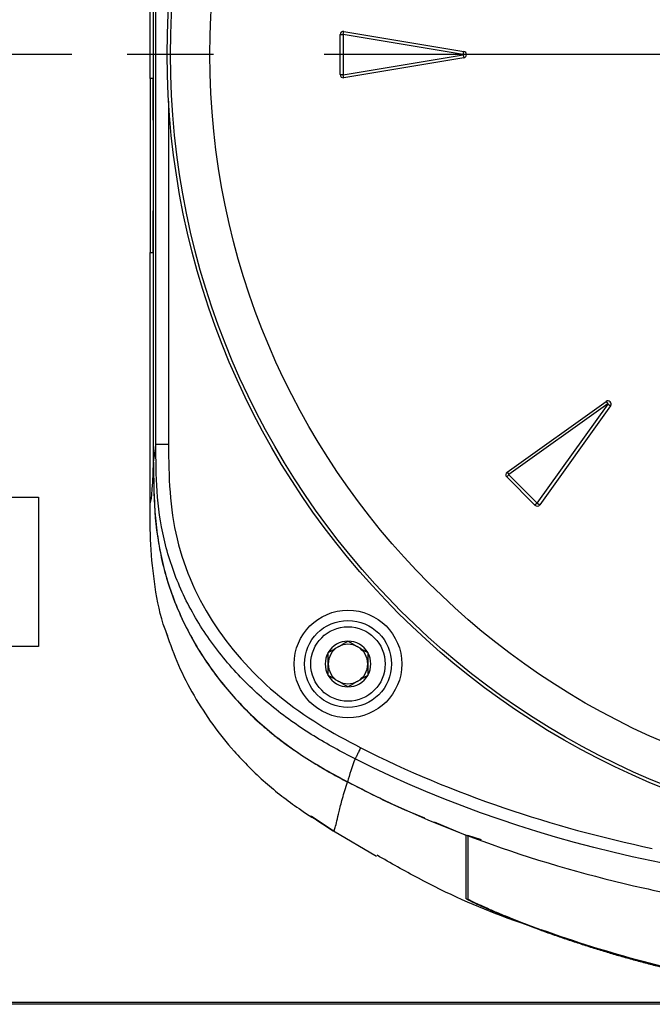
# Model space of a CAD drawing. Header units: millimetres. Extents: x 0 to 776, y 0 to 594.
# Tile 18 of 52: x 75 to 115, y 369 to 432. Entities that reach past the tile are written whole.
import ezdxf

# ---------------------------------------------------------------- set-up
doc = ezdxf.new("R2010")
doc.units = ezdxf.units.MM
doc.header["$LTSCALE"] = 2.75
doc.linetypes.add('CENTERX2', pattern=[20.32, 12.7, -2.54, 2.54, -2.54])
doc.layers.add('CENTER', color=40, linetype='CENTERX2')
doc.layers.add('DIMENSIONS', color=140, linetype='Continuous', lineweight=25)
doc.styles.add('SLDTEXTSTYLE0', font='TXT', dxfattribs={"width": 0.7})
doc.dimstyles.new('SLDDIMSTYLE0', dxfattribs={"dimtxt": 5.934521, "dimasz": 9.0805, "dimexe": 0, "dimexo": 0.0625, "dimgap": 1.48363, "dimtad": 0, "dimtih": 1, "dimtoh": 1, "dimdec": 1, "dimrnd": 1e-09, "dimzin": 4, "dimdsep": 46, "dimtxsty": 'SLDTEXTSTYLE0', "dimsah": 1, "dimcen": 0.09, "dimadec": 0, "dimazin": 1, "dimtfac": 1, "dimtdec": 1, "dimtofl": 0, "dimtmove": 0, "dimatfit": 3, "dimfxl": 0, "dimfrac": 2, "dimtolj": 1, "dimtzin": 12, "dimarcsym": 0})
doc.dimstyles.new('SLDDIMSTYLE1', dxfattribs={"dimtxt": 5.934521, "dimasz": 9.0805, "dimexe": 0, "dimexo": 0.0625, "dimgap": 1.48363, "dimtad": 0, "dimtih": 1, "dimtoh": 1, "dimdec": 1, "dimrnd": 1e-09, "dimzin": 12, "dimdsep": 46, "dimtxsty": 'SLDTEXTSTYLE0', "dimsah": 1, "dimcen": 0.09, "dimadec": 0, "dimazin": 3, "dimtfac": 1, "dimtdec": 1, "dimtofl": 0, "dimtmove": 0, "dimatfit": 3, "dimfxl": 0, "dimfrac": 2, "dimtolj": 1, "dimtzin": 12, "dimarcsym": 0})
doc.dimstyles.new('SLDDIMSTYLE5', dxfattribs={"dimtxt": 5.934521, "dimasz": 9.0805, "dimexe": 0, "dimexo": 0.0625, "dimgap": 1.48363, "dimtad": 0, "dimtih": 1, "dimtoh": 1, "dimdec": 1, "dimrnd": 1e-09, "dimzin": 12, "dimdsep": 46, "dimtxsty": 'SLDTEXTSTYLE0', "dimsah": 1, "dimcen": 0, "dimadec": 0, "dimazin": 3, "dimtfac": 1, "dimtdec": 1, "dimtofl": 0, "dimtmove": 0, "dimatfit": 3, "dimfxl": 0, "dimfrac": 2, "dimtolj": 1, "dimtzin": 12, "dimarcsym": 0})

# ---------------------------------------------------------------- blocks, each defined once
blk = doc.blocks.new('_D_20')
at = {"layer": 'DIMENSIONS'}
for p, q in [((78.056, 429.326), (56.414, 429.326)), ((65.145, 429.326), (65.145, 412.12)), ((56.328, 401.36), (54.335, 401.36)), ((54.335, 401.36), (54.335, 391.928)), ((73.963, 401.36), (75.956, 401.36)), ((75.956, 401.36), (75.956, 391.928)), ((54.335, 391.928), (56.328, 391.928)), ((75.956, 391.928), (73.963, 391.928)), ((65.145, 369.326), (65.145, 390.599)), ((130.517, 369.326), (56.414, 369.326))]:
    blk.add_line(p, q, dxfattribs=at)
for points in [[(65.145, 429.326), (63.748, 420.246), (66.542, 420.246)], [(65.145, 369.326), (66.542, 378.407), (63.748, 378.407)]]:
    blk.add_solid(points, dxfattribs=at)
at = {"layer": 'DIMENSIONS', "char_height": 5.8208, "attachment_point": 1, "style": 'SLDTEXTSTYLE0'}
for s, insert in [('60.0', (56.328, 410.192)), ('2.36', (56.328, 399.431))]:
    blk.add_mtext(s, dxfattribs=dict(at, insert=insert))
blk = doc.blocks.new('_D_21')
at = {"layer": 'DIMENSIONS'}
for p, q in [((87.969, 481.826), (56.414, 481.826)), ((65.145, 481.826), (65.145, 467.073)), ((56.328, 456.312), (54.335, 456.312)), ((54.335, 456.312), (54.335, 446.88)), ((73.963, 456.312), (75.956, 456.312)), ((75.956, 456.312), (75.956, 446.88)), ((54.335, 446.88), (56.328, 446.88)), ((75.956, 446.88), (73.963, 446.88)), ((65.145, 429.326), (65.145, 445.552)), ((78.056, 429.326), (56.414, 429.326))]:
    blk.add_line(p, q, dxfattribs=at)
for points in [[(65.145, 481.826), (63.748, 472.746), (66.542, 472.746)], [(65.145, 429.326), (66.542, 438.407), (63.748, 438.407)]]:
    blk.add_solid(points, dxfattribs=at)
at = {"layer": 'DIMENSIONS', "char_height": 5.8208, "attachment_point": 1, "style": 'SLDTEXTSTYLE0'}
for s, insert in [('52.5', (56.328, 465.144)), ('2.07', (56.328, 454.384))]:
    blk.add_mtext(s, dxfattribs=dict(at, insert=insert))
blk = doc.blocks.new('_D_22')
at = {"layer": 'DIMENSIONS'}
for p, q in [((87.969, 481.826), (28.787, 481.826)), ((37.519, 481.826), (37.519, 438.894)), ((28.701, 428.133), (26.708, 428.133)), ((26.708, 428.133), (26.708, 418.701)), ((46.336, 428.133), (48.329, 428.133)), ((48.329, 428.133), (48.329, 418.701)), ((26.708, 418.701), (28.701, 418.701)), ((48.329, 418.701), (46.336, 418.701)), ((37.519, 369.432), (37.519, 417.373)), ((130.517, 369.432), (28.787, 369.432))]:
    blk.add_line(p, q, dxfattribs=at)
for points in [[(37.519, 481.826), (36.122, 472.746), (38.916, 472.746)], [(37.519, 369.432), (38.916, 378.512), (36.122, 378.512)]]:
    blk.add_solid(points, dxfattribs=at)
at = {"layer": 'DIMENSIONS', "char_height": 5.8208, "attachment_point": 1, "style": 'SLDTEXTSTYLE0'}
for s, insert in [('112.4', (26.233, 436.965)), ('4.42', (28.701, 426.205))]:
    blk.add_mtext(s, dxfattribs=dict(at, insert=insert))
blk = doc.blocks.new('_D_24')
at = {"layer": 'DIMENSIONS'}
for p, q in [((81.11, 511.787), (79.117, 511.787)), ((79.117, 511.787), (79.117, 502.355)), ((98.745, 511.787), (100.738, 511.787)), ((100.738, 511.787), (100.738, 502.355)), ((120.688, 511.787), (103.225, 511.787)), ((126.048, 478.609), (120.688, 511.787)), ((79.117, 502.355), (81.11, 502.355)), ((100.738, 502.355), (98.745, 502.355))]:
    blk.add_line(p, q, dxfattribs=at)
blk.add_solid([(126.048, 478.609), (125.979, 487.796), (123.22, 487.35)], dxfattribs=at)
at = {"layer": 'DIMENSIONS', "char_height": 5.8208, "attachment_point": 1, "style": 'SLDTEXTSTYLE0'}
for s, insert in [('%%c', (76.63, 520.619)), ('99.8', (85.59, 520.619)), ('3.93', (81.11, 509.859))]:
    blk.add_mtext(s, dxfattribs=dict(at, insert=insert))
blk = doc.blocks.new('SW_CENTERMARKSYMBOL_6')
at = {"layer": 'CENTER', "color": 0}
blk.add_line((-5.08, 0), (-52.461, 0), dxfattribs=at)

msp = doc.modelspace()

# ---------------------------------------------------------------- linework, layer by layer
for p, q in [((83.223, 403.569), (83.223, 473.448)), ((83.223, 403.58), (83.223, 473.447)), ((83.375, 404.697), (83.375, 473.391)), ((83.009, 427.826), (83.009, 465.826)), ((95.009, 430.59), (95.203, 430.59)), ((95.009, 428.062), (95.009, 430.59)), ((95.203, 430.59), (95.203, 428.062)), ((95.21, 430.596), (95.242, 430.787)), ((102.794, 429.332), (95.21, 430.596)), ((95.242, 430.787), (102.826, 429.524)), ((95.21, 428.056), (102.794, 429.32)), ((102.794, 429.332), (102.826, 429.524)), ((102.794, 429.32), (102.826, 429.129)), ((102.826, 429.129), (95.242, 427.865)), ((95.009, 428.062), (95.203, 428.062)), ((95.242, 427.865), (95.21, 428.056)), ((83.189, 427.826), (83.009, 427.826)), ((83.009, 427.826), (83.009, 416.826)), ((84.175, 426.379), (84.175, 404.697)), ((83.009, 416.826), (83.189, 416.826)), ((83.009, 400.994), (83.009, 416.826)), ((105.564, 402.947), (111.82, 407.416)), ((111.932, 407.258), (105.676, 402.789)), ((107.473, 400.993), (111.941, 407.249)), ((112.099, 407.137), (107.63, 400.881)), ((111.82, 407.416), (111.932, 407.258)), ((111.941, 407.249), (112.099, 407.137)), ((84.175, 404.697), (83.375, 404.697)), ((105.539, 402.643), (105.675, 402.78)), ((107.326, 400.855), (105.539, 402.643)), ((105.564, 402.947), (105.676, 402.789)), ((105.675, 402.78), (107.463, 400.992)), ((107.463, 400.992), (107.326, 400.855)), ((107.473, 400.993), (107.63, 400.881)), ((93.132, 381.233), (94.569, 380.288)), ((94.569, 380.288), (93.195, 381.193)), ((102.983, 380.001), (100.973, 380.833)), ((94.586, 380.289), (97.312, 378.683)), ((103.952, 379.71), (103.083, 380))]:
    msp.add_line(p, q)
for centre, radius in [((134.009, 429.326), 49.921), ((134.009, 429.326), 49.719), ((134.009, 429.326), 47.221), ((95.509, 390.826), 3.4), ((95.509, 390.826), 2.75), ((95.509, 390.826), 2.35)]:
    msp.add_circle(centre, radius)
for centre, radius, start, end in [((95.209, 430.59), 0.2, 80.53768, 180), ((95.209, 430.59), 0.00635, 80.53768, 180), ((102.793, 429.326), 0.00635, 279.46232, 80.53768), ((102.793, 429.326), 0.2, 279.46232, 80.53768), ((95.209, 428.062), 0.2, 180, 279.46232), ((95.209, 428.062), 0.00635, 180, 279.46232), ((111.936, 407.253), 0.2, 324.46232, 125.53768), ((111.936, 407.253), 0.00635, 324.46232, 125.53768), ((105.68, 402.784), 0.2, 125.53768, 225), ((105.68, 402.784), 0.00635, 125.53768, 225), ((107.467, 400.997), 0.2, 225, 324.46232), ((107.467, 400.997), 0.00635, 225, 324.46232), ((95.509, 390.826), 1.443, 90, 150), ((95.509, 390.826), 1.25, 120, 180), ((95.509, 390.826), 1.25, 60, 120), ((95.509, 390.826), 1.443, 30, 90), ((95.509, 390.826), 1.25, 0, 60), ((95.509, 390.826), 1.443, 150, 210), ((95.509, 390.826), 1.443, 330, 30), ((95.509, 390.826), 1.25, 180, 240), ((95.509, 390.826), 1.25, 300, 0), ((95.509, 390.826), 1.443, 210, 270), ((95.509, 390.826), 1.443, 270, 330), ((95.509, 390.826), 1.25, 240, 300)]:
    msp.add_arc(centre, radius, start, end)
msp.add_ellipse((83.189, 422.326), major_axis=(0, 5.5), ratio=0.004363, start_param=3.141593, end_param=6.283185)
for points, knots in [([(83.223, 403.58), (83.249, 403.76), (83.286, 404.029), (83.324, 404.309), (83.35, 404.5), (83.363, 404.598), (83.375, 404.697)], [0, 0, 0, 0, 0.5, 0.75, 0.75, 1, 1, 1, 1]), ([(95.958, 384.837), (95.085, 385.28), (94.214, 385.749), (92.489, 386.814), (91.635, 387.408), (89.984, 388.743), (89.187, 389.483), (87.705, 391.093), (87.021, 391.963), (85.815, 393.795), (85.293, 394.756), (84.445, 396.721), (84.119, 397.725), (83.655, 399.736), (83.519, 400.741), (83.379, 402.732), (83.375, 403.716), (83.375, 404.697)], [0, 0, 0, 0, 0.125, 0.125, 0.25, 0.25, 0.375, 0.375, 0.5, 0.5, 0.625, 0.625, 0.75, 0.75, 0.875, 0.875, 1, 1, 1, 1]), ([(84.175, 404.697), (84.175, 402.684), (84.235, 400.679), (85.183, 396.768), (86.024, 394.905), (88.256, 391.554), (89.641, 390.056), (92.759, 387.5), (94.51, 386.456), (96.315, 385.537)], [0, 0, 0, 0, 0.25, 0.25, 0.5, 0.5, 0.75, 0.75, 1, 1, 1, 1]), ([(83.223, 403.58), (83.223, 402.535), (83.228, 401.49), (83.38, 399.417), (83.524, 398.389), (83.875, 396.864), (84.013, 396.358), (84.337, 395.353), (84.519, 394.86), (85.124, 393.415), (85.604, 392.492), (86.431, 391.163), (86.724, 390.73), (87.347, 389.882), (87.676, 389.469), (88.7, 388.277), (89.436, 387.539), (90.619, 386.513), (91.026, 386.185), (91.866, 385.556), (92.3, 385.254), (93.623, 384.393), (94.541, 383.879), (95.473, 383.39)], [0, 0, 0, 0, 0.125, 0.125, 0.25, 0.25, 0.3125, 0.3125, 0.375, 0.375, 0.5, 0.5, 0.5625, 0.5625, 0.625, 0.625, 0.75, 0.75, 0.8125, 0.8125, 0.875, 0.875, 1, 1, 1, 1]), ([(83.223, 403.569), (83.224, 403.272), (83.226, 402.703), (83.243, 401.885), (83.271, 401.141), (83.33, 400.13), (83.46, 398.875), (83.738, 397.344), (84.146, 395.864), (84.684, 394.397), (85.348, 392.968), (86.385, 391.146), (87.942, 389.021), (89.646, 387.309), (90.95, 386.23), (91.736, 385.641), (92.581, 385.059), (93.488, 384.486), (94.453, 383.919), (95.125, 383.559), (95.469, 383.375)], [0, 0, 0, 0, 0.035491, 0.068071, 0.097746, 0.124528, 0.189141, 0.248424, 0.310413, 0.372473, 0.43504, 0.498541, 0.622928, 0.74877, 0.786169, 0.825268, 0.866139, 0.908847, 0.953451, 1, 1, 1, 1]), ([(84.122, 392.584), (84.063, 392.73), (83.664, 393.731), (83.289, 395.682), (83.008, 398.352), (83.009, 400.119), (83.009, 400.994)], [0, 0, 0, 0, 0.055388, 0.37884, 0.692714, 1, 1, 1, 1]), ([(84.038, 392.749), (84.278, 392.078), (84.763, 390.728), (85.759, 388.806), (86.934, 386.985), (88.421, 385.125), (90.236, 383.321), (92.374, 381.656), (93.879, 380.738), (94.623, 380.285)], [0, 0, 0, 0, 0.126444, 0.254617, 0.383309, 0.511193, 0.678485, 0.841061, 1, 1, 1, 1]), ([(94.259, 391.548), (94.311, 391.578), (94.413, 391.637), (94.62, 391.757), (94.884, 391.908), (95.147, 392.061), (95.355, 392.18), (95.457, 392.24), (95.509, 392.27)], [0, 0, 0, 0, 0.127254, 0.249953, 0.499471, 0.749349, 0.872264, 1, 1, 1, 1]), ([(95.509, 392.27), (95.561, 392.24), (95.663, 392.181), (95.871, 392.061), (96.134, 391.909), (96.397, 391.757), (96.605, 391.637), (96.707, 391.578), (96.759, 391.548)], [0, 0, 0, 0, 0.127254, 0.249953, 0.499471, 0.749349, 0.872264, 1, 1, 1, 1]), ([(94.259, 390.105), (94.259, 390.164), (94.259, 390.282), (94.259, 390.522), (94.26, 390.826), (94.259, 391.13), (94.259, 391.37), (94.259, 391.488), (94.259, 391.548)], [0, 0, 0, 0, 0.127254, 0.249953, 0.499471, 0.749349, 0.872264, 1, 1, 1, 1]), ([(96.759, 391.548), (96.759, 391.488), (96.759, 391.37), (96.76, 391.131), (96.759, 390.827), (96.76, 390.523), (96.759, 390.283), (96.759, 390.165), (96.759, 390.105)], [0, 0, 0, 0, 0.127254, 0.249953, 0.499471, 0.749349, 0.872264, 1, 1, 1, 1]), ([(95.509, 389.383), (95.457, 389.413), (95.355, 389.472), (95.148, 389.591), (94.885, 389.744), (94.621, 389.895), (94.414, 390.015), (94.312, 390.074), (94.259, 390.105)], [0, 0, 0, 0, 0.127254, 0.249953, 0.499471, 0.749349, 0.872264, 1, 1, 1, 1]), ([(96.759, 390.105), (96.707, 390.075), (96.606, 390.016), (96.398, 389.896), (96.135, 389.744), (95.872, 389.592), (95.664, 389.472), (95.562, 389.413), (95.509, 389.383)], [0, 0, 0, 0, 0.127254, 0.249953, 0.499471, 0.749349, 0.872264, 1, 1, 1, 1]), ([(96.315, 385.537), (96.276, 385.462), (96.235, 385.381), (96.156, 385.224), (96.117, 385.149), (96.05, 385.017), (96.021, 384.961), (95.979, 384.878), (95.966, 384.851), (95.958, 384.837)], [0, 0, 0, 0, 0.25, 0.25, 0.5, 0.5, 0.75, 0.75, 1, 1, 1, 1]), ([(96.315, 385.537), (102.158, 382.563), (108.425, 380.518), (114.736, 379.174), (114.737, 379.174), (114.739, 379.174)], [0, 0, 0, 0, 0.5, 0.5, 0.5001012, 0.5001012, 0.5001012, 0.5001012]), ([(94.624, 380.296), (94.627, 380.296), (94.649, 380.296), (94.702, 380.479), (94.798, 380.866), (94.941, 381.477), (95.142, 382.282), (95.359, 383.009), (95.469, 383.375)], [0, 0, 0, 0, 0.027611, 0.22872, 0.42348, 0.614974, 0.806166, 1, 1, 1, 1]), ([(100.366, 381.084), (99.952, 381.252), (98.281, 381.93), (96.676, 382.755), (95.469, 383.375)], [0, 0, 0, 0, 0.247601, 1, 1, 1, 1]), ([(95.473, 383.39), (98.441, 381.833), (101.493, 380.526), (107.732, 378.312), (110.919, 377.407), (115.792, 376.319), (117.435, 376.001), (120.727, 375.458), (122.378, 375.233), (127.341, 374.689), (130.667, 374.504), (134.009, 374.504)], [0, 0, 0, 0, 0.25, 0.25, 0.5, 0.5, 0.625, 0.625, 0.75, 0.75, 1, 1, 1, 1]), ([(102.983, 375.999), (102.983, 376.019), (102.983, 376.059), (102.982, 376.131), (102.982, 376.213), (102.982, 376.304), (102.982, 376.405), (102.982, 376.515), (102.982, 376.635), (102.982, 376.764), (102.982, 376.902), (102.982, 377.049), (102.982, 377.206), (102.982, 377.371), (102.982, 377.545), (102.982, 377.728), (102.982, 377.919), (102.982, 378.118), (102.982, 378.326), (102.982, 378.542), (102.982, 378.766), (102.982, 378.998), (102.982, 379.237), (102.982, 379.483), (102.983, 379.737), (102.983, 379.913), (102.983, 380.001)], [0, 0, 0, 0, 0.047882, 0.095122, 0.141735, 0.187738, 0.233146, 0.277974, 0.322236, 0.365946, 0.409118, 0.451764, 0.493898, 0.535532, 0.576678, 0.617346, 0.657549, 0.697296, 0.736597, 0.775463, 0.813902, 0.851924, 0.889537, 0.926749, 0.963567, 1, 1, 1, 1]), ([(103.083, 380), (103.083, 378.787), (103.083, 377.881), (103.083, 376.587), (103.083, 376.198), (103.083, 375.997)], [0, 0, 0, 0, 0.5, 0.5, 1, 1, 1, 1]), ([(107.037, 374.254), (106.545, 374.424), (104.117, 375.262), (100.856, 376.741), (98.209, 378.25), (97.343, 378.744)], [0, 0, 0, 0, 0.145822, 0.720312, 1, 1, 1, 1]), ([(107.625, 374.034), (107.549, 374.061), (107.397, 374.117), (107.171, 374.201), (106.947, 374.284), (106.726, 374.368), (106.508, 374.452), (106.292, 374.535), (106.079, 374.619), (105.661, 374.786), (105.063, 375.03), (104.36, 375.33), (103.772, 375.592), (103.417, 375.759), (103.218, 375.858), (103.113, 375.913), (103.038, 375.955), (102.991, 375.985), (102.985, 375.995), (102.983, 375.999)], [0, 0, 0, 0, 0.031581, 0.062966, 0.094214, 0.125383, 0.156534, 0.187724, 0.219014, 0.250461, 0.375735, 0.499983, 0.625363, 0.749882, 0.80092, 0.851099, 0.900767, 0.95028, 1, 1, 1, 1]), ([(103.083, 375.997), (103.083, 375.988), (103.115, 375.965), (103.239, 375.895), (103.333, 375.847), (103.574, 375.73), (103.722, 375.661), (104.066, 375.504), (104.264, 375.416), (104.693, 375.23), (104.927, 375.13), (105.43, 374.921), (105.694, 374.814), (106.243, 374.595), (106.531, 374.483), (107.121, 374.259), (107.42, 374.148), (107.725, 374.038)], [0, 0, 0, 0, 0.125, 0.125, 0.25, 0.25, 0.375, 0.375, 0.5, 0.5, 0.625, 0.625, 0.75, 0.75, 0.875, 0.875, 1, 1, 1, 1]), ([(107.625, 374.034), (107.9, 373.935), (108.45, 373.737), (109.278, 373.453), (110.108, 373.177), (110.939, 372.911), (111.772, 372.655), (112.607, 372.409), (113.443, 372.172), (114.281, 371.945), (115.121, 371.727), (115.962, 371.52), (116.805, 371.321), (117.65, 371.133), (118.496, 370.954), (119.344, 370.785), (120.194, 370.625), (121.045, 370.475), (121.898, 370.335), (122.753, 370.205), (123.609, 370.084), (124.467, 369.973), (125.326, 369.871), (126.188, 369.779), (127.05, 369.697), (127.915, 369.625), (128.781, 369.562), (129.648, 369.509), (130.517, 369.465), (131.388, 369.431), (132.26, 369.407), (133.134, 369.392), (133.718, 369.39), (134.009, 369.389)], [0, 0, 0, 0, 0.032601, 0.065141, 0.097624, 0.130052, 0.162431, 0.194764, 0.227055, 0.259308, 0.291528, 0.323717, 0.355881, 0.388023, 0.420148, 0.452259, 0.48436, 0.516456, 0.54855, 0.580648, 0.612752, 0.644866, 0.676996, 0.709145, 0.741316, 0.773515, 0.805745, 0.83801, 0.870313, 0.902661, 0.935055, 0.9675, 1, 1, 1, 1]), ([(134.009, 369.432), (131.759, 369.432), (129.524, 369.532), (125.083, 369.923), (122.876, 370.213), (118.493, 370.981), (116.315, 371.458), (111.99, 372.604), (109.839, 373.275), (107.725, 374.038)], [0, 0, 0, 0, 0.25, 0.25, 0.5, 0.5, 0.75, 0.75, 1, 1, 1, 1])]:
    msp.add_open_spline(points, degree=3, knots=knots)
for points in [[(83.009, 400.994), (83.081, 400.994), (83.148, 401.564), (83.223, 403.569)], [(95.958, 384.837), (95.768, 384.307), (95.607, 383.825), (95.473, 383.39)], [(134.009, 376.377), (121.57, 376.375), (107.597, 378.915), (95.958, 384.837)]]:
    msp.add_open_spline(points, degree=3)

# ---------------------------------------------------------------- block references
at = {"layer": 'CENTER'}
msp.add_blockref('SW_CENTERMARKSYMBOL_6', (134.009, 429.326), dxfattribs=at)

# ---------------------------------------------------------------- dimensions: what is measured, and where the dimension line sits
at = {"layer": 'DIMENSIONS'}
dim = msp.add_diameter_dim_2p(p1=(141.971, 380.044), p2=(126.048, 478.609), dimstyle='SLDDIMSTYLE5', dxfattribs=at)
dim.commit()
dim.dimension.update_dxf_attribs({"geometry": '_D_24', "text_midpoint": (89.928, 511.787), "dimtype": 163})
for base, p1, p2, dimstyle, picture, middle in [((37.519, 369.432), (91.462, 481.826), (134.009, 369.432), 'SLDDIMSTYLE1', '_D_22', (37.519, 428.133)), ((65.145, 481.826), (81.548, 429.326), (91.462, 481.826), 'SLDDIMSTYLE1', '_D_21', (65.145, 456.312)), ((65.145, 369.326), (81.548, 429.326), (134.009, 369.326), 'SLDDIMSTYLE0', '_D_20', (65.145, 401.36))]:
    dim = msp.add_linear_dim(base=base, p1=p1, p2=p2, angle=90, dimstyle=dimstyle, dxfattribs=at)
    dim.commit()
    dim.dimension.update_dxf_attribs({"geometry": picture, "text_midpoint": middle, "dimtype": 160})

doc.saveas('drawing.dxf')
